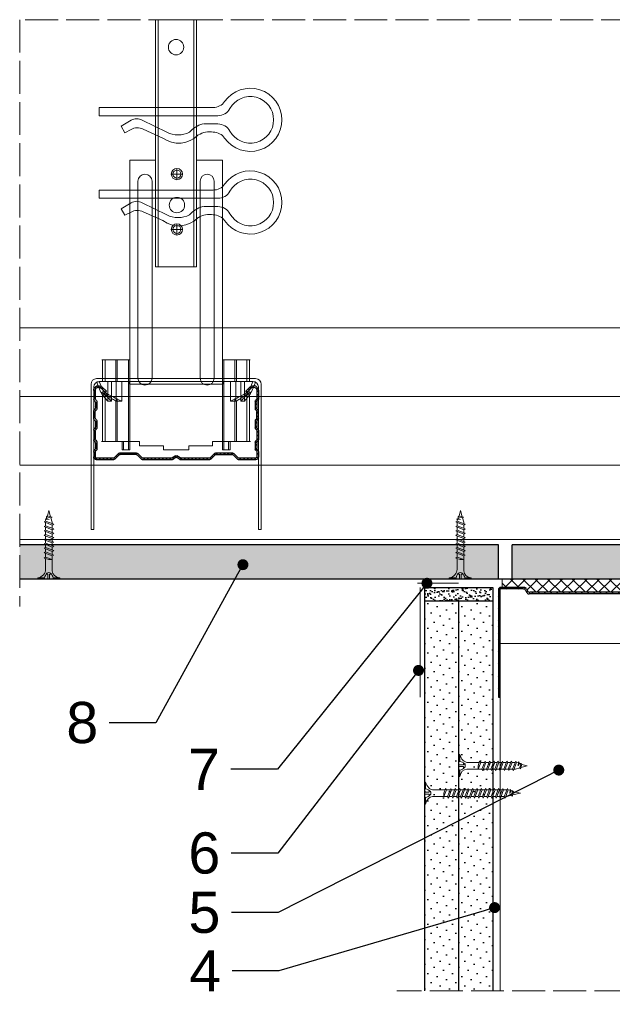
# Model space of a CAD drawing. Header units: millimetres. Extents: x -576 to 2473, y 815 to 2688.
# Tile 9 of 14: x 1963 to 2179, y 1046 to 1405. Entities that reach past the tile are written whole.
import ezdxf
from ezdxf import colors
from ezdxf.entities.mleader import LeaderData, LeaderLine
from ezdxf.math import Vec2, Vec3

# ---------------------------------------------------------------- set-up
doc = ezdxf.new("R2010")
doc.units = ezdxf.units.MM
doc.linetypes.add('ACAD_ISO02W100', pattern=[15, 12, -3])
for name, color, linetype, lineweight in [('_ISOVER WELNA', 7, 'BATTING', 9), ('_RIGIPS AKCESORIA', 7, 'Continuous', 18), ('_RIGIPS G-K', 7, 'Continuous', 25), ('_RIGIPS PROFIL', 7, 'Continuous', 18), ('KRESKOWANIE', 7, 'Continuous', 9), ('OPISY', 7, 'Continuous', 9), ('PRZERYWANA', 7, 'ACAD_ISO02W100', 9)]:
    doc.layers.add(name, color=color, linetype=linetype, lineweight=lineweight)
doc.styles.get("Standard").update_dxf_attribs({"font": 'arial.ttf'})
doc.linetypes.add('BATTING', pattern='A,0.00254,-2.54,[134,ltypeshp.shx,S=2.54,R=0,X=-2.54,Y=0],-5.08,[134,ltypeshp.shx,S=2.54,R=180,X=2.54,Y=0],-2.54', length=10.16254)
pattern_1 = [(225, (-742.7787, 191.772), (1.122532, -3.367596), [0, -3.175])]

# ---------------------------------------------------------------- blocks, each defined once
blk = doc.blocks.new('UW 100 ULTRASTIL')
h = blk.add_hatch()
h.set_pattern_fill('ANSI31', color=256, scale=0.5, style=0)
h.paths.add_polyline_path([(166.82, 2.35), (89.14, 2.35, 0.286951), (88.24, 1.79), (87.91, 1.11, -0.286951), (87.01, 0.55), (78.78, 0.55, -0.414214), (78.53, 0.8), (78.53, 40), (77.98, 40), (77.98, 0.8, 0.414214), (78.78, 0), (87.35, 0, 0.286951), (88.25, 0.56), (88.58, 1.24, -0.286951), (89.48, 1.8), (166.48, 1.8, -0.286951), (167.38, 1.24), (167.71, 0.56, 0.286951), (168.61, 0), (177.18, 0, 0.414214), (177.98, 0.8), (177.98, 40), (177.43, 40), (177.43, 0.8, -0.414214), (177.18, 0.55), (168.95, 0.55, -0.286951), (168.05, 1.11), (167.72, 1.79, 0.286951)])
for p, q in [((77.98, 0.8), (77.98, 40)), ((77.98, 40), (78.53, 40)), ((78.53, 0.8), (78.53, 40)), ((177.43, 0.8), (177.43, 40)), ((177.98, 40), (177.43, 40)), ((177.98, 0.8), (177.98, 40)), ((78.78, 0.55), (87.01, 0.55)), ((78.78, 0), (87.35, 0)), ((87.91, 1.11), (88.24, 1.79)), ((88.25, 0.56), (88.58, 1.24)), ((89.14, 2.35), (166.82, 2.35)), ((89.48, 1.8), (166.48, 1.8)), ((167.71, 0.56), (167.38, 1.24)), ((168.05, 1.11), (167.72, 1.79)), ((168.61, 0), (177.18, 0)), ((168.95, 0.55), (177.18, 0.55))]:
    blk.add_line(p, q)
for centre, radius, start, end in [((78.78, 0.8), 0.8, 180, 270), ((78.78, 0.8), 0.25, 180, 270), ((87.01, 1.55), 1, 270, 334.0435), ((87.35, 1), 1, 270, 334.0435), ((89.14, 1.35), 1, 90, 154.0435), ((89.48, 0.8), 1, 90, 154.0435), ((166.48, 0.8), 1, 25.9565, 90), ((166.82, 1.35), 1, 25.9565, 90), ((168.61, 1), 1, 205.9565, 270), ((168.95, 1.55), 1, 205.9565, 270), ((177.18, 0.8), 0.8, 270, 0), ((177.18, 0.8), 0.25, 270, 0)]:
    blk.add_arc(centre, radius, start, end)
blk = doc.blocks.new('TN 25')
at = {"layer": '_RIGIPS AKCESORIA'}
for p, q in [((0, -0.84), (0, 7.16)), ((0, 7.16), (0.46, 7.16)), ((0.46, 4.78), (0, 4.78)), ((0.46, 7.16), (0.46, 4.78)), ((1.77, 3.5), (1.77, 4.2)), ((3.02, 4.46), (8.47, 4.46)), ((7.12, 4.46), (7.12, 3.18)), ((8.03, 2.01), (7.12, 4.46)), ((8.47, 4.46), (8.79, 5)), ((9.61, 1.51), (8.47, 4.46)), ((8.79, 5), (9.93, 2.01)), ((9, 4.46), (10.1, 4.46)), ((10.1, 4.46), (10.41, 5)), ((11.23, 1.51), (10.1, 4.46)), ((10.41, 5), (11.56, 2.01)), ((10.62, 4.46), (11.67, 4.46)), ((11.67, 4.46), (11.99, 5)), ((12.81, 1.51), (11.67, 4.46)), ((11.99, 5), (13.14, 2.01)), ((12.2, 4.46), (13.21, 4.46)), ((13.21, 4.46), (13.52, 5)), ((14.34, 1.51), (13.21, 4.46)), ((13.52, 5), (14.67, 2.01)), ((13.73, 4.46), (14.8, 4.46)), ((14.8, 4.46), (15.12, 5)), ((15.94, 1.51), (14.8, 4.46)), ((15.12, 5), (16.26, 2.01)), ((15.33, 4.46), (16.42, 4.46)), ((16.42, 4.46), (16.73, 5)), ((17.55, 1.51), (16.42, 4.46)), ((16.73, 5), (17.88, 2.01)), ((16.94, 4.46), (17.99, 4.46)), ((17.99, 4.46), (18.31, 5)), ((19.13, 1.51), (17.99, 4.46)), ((18.31, 5), (19.45, 2.01)), ((18.52, 4.46), (19.68, 4.46)), ((19.68, 4.46), (20, 5)), ((20.82, 1.51), (19.68, 4.46)), ((20, 5), (21.14, 2.01)), ((20.21, 4.46), (20.7, 4.46)), ((20.7, 4.46), (22.28, 3.98)), ((22.28, 3.98), (22.56, 4.37)), ((22.7, 2.36), (22.28, 3.98)), ((22.56, 4.37), (23.03, 2.71)), ((22.71, 3.85), (25, 3.24)), ((0, 3.5), (1.77, 3.5)), ((0, 2.83), (1.77, 2.83)), ((0.46, 1.64), (0, 1.64)), ((0.46, -0.84), (0.46, 1.64)), ((1.77, 2.83), (1.77, 2.18)), ((7.49, 2.01), (3.55, 2.01)), ((7.12, 3.18), (7.65, 1.53)), ((7.65, 1.53), (8.03, 2.01)), ((9.41, 2.01), (8.03, 2.01)), ((9.93, 2.01), (9.61, 1.51)), ((11.04, 2.01), (9.93, 2.01)), ((11.56, 2.01), (11.23, 1.51)), ((12.61, 2.01), (11.56, 2.01)), ((13.14, 2.01), (12.81, 1.51)), ((14.15, 2.01), (13.14, 2.01)), ((14.67, 2.01), (14.34, 1.51)), ((15.74, 2.01), (14.67, 2.01)), ((16.26, 2.01), (15.94, 1.51)), ((17.36, 2.01), (16.26, 2.01)), ((17.88, 2.01), (17.55, 1.51)), ((18.93, 2.01), (17.88, 2.01)), ((19.45, 2.01), (19.13, 1.51)), ((19.45, 2.01), (20.62, 2.01)), ((21.14, 2.01), (20.82, 1.51)), ((21.14, 2.01), (21.81, 2.12)), ((21.85, 1.83), (21.67, 3.28)), ((21.67, 3.28), (22.14, 2.4)), ((22.14, 2.4), (21.85, 1.83)), ((22.7, 2.36), (22.14, 2.4)), ((23.03, 2.71), (22.7, 2.36)), ((25, 3.24), (23.03, 2.71)), ((0, -0.84), (0.46, -0.84))]:
    blk.add_line(p, q, dxfattribs=at)
for centre, major_axis, ratio, start_param, end_param in [((3.09, 7.67), (0.17, 3.2), 0.826134, 1.773653, 3.180586), ((-0.04, 0.9), (0, 3.93), 0.848176, -0.720942, -0.151112), ((1.66, 3.18), (0, 0.895), 0.848176, -1.552777, -0.720942), ((3.37, -1.57), (0.28, 3.57), 0.832181, 0.035984, 1.430787), ((-2.73, 15.91), (0, 14.76), 0.848176, 3.399396, 3.475072), ((0.59, 4.62), (0, 2.81), 0.848176, 3.475072, 3.862535), ((1.66, 3.18), (0, 0.895), 0.848176, 3.862535, 4.730408)]:
    blk.add_ellipse(centre, major_axis=major_axis, ratio=ratio, start_param=start_param, end_param=end_param, dxfattribs=at)
blk = doc.blocks.new('TN 35')
at = {"layer": '_RIGIPS AKCESORIA'}
for p, q in [((0, -0.84), (0, 7.16)), ((0, 7.16), (0.46, 7.16)), ((0.46, 4.78), (0, 4.78)), ((0.46, 7.16), (0.46, 4.78)), ((1.77, 3.5), (1.77, 4.2)), ((3.02, 4.46), (8.47, 4.46)), ((7.12, 4.46), (7.12, 3.18)), ((8.03, 2.01), (7.12, 4.46)), ((8.47, 4.46), (8.79, 5)), ((9.61, 1.51), (8.47, 4.46)), ((8.79, 5), (9.93, 2.01)), ((9, 4.46), (10.1, 4.46)), ((10.1, 4.46), (10.41, 5)), ((11.23, 1.51), (10.1, 4.46)), ((10.41, 5), (11.56, 2.01)), ((10.62, 4.46), (11.67, 4.46)), ((11.67, 4.46), (11.99, 5)), ((12.81, 1.51), (11.67, 4.46)), ((11.99, 5), (13.14, 2.01)), ((12.2, 4.46), (13.21, 4.46)), ((13.21, 4.46), (13.52, 5)), ((14.34, 1.51), (13.21, 4.46)), ((13.52, 5), (14.67, 2.01)), ((13.73, 4.46), (14.8, 4.46)), ((14.8, 4.46), (15.12, 5)), ((15.94, 1.51), (14.8, 4.46)), ((15.12, 5), (16.26, 2.01)), ((15.33, 4.46), (16.42, 4.46)), ((16.42, 4.46), (16.73, 5)), ((17.55, 1.51), (16.42, 4.46)), ((16.73, 5), (17.88, 2.01)), ((16.94, 4.46), (17.99, 4.46)), ((17.99, 4.46), (18.31, 5)), ((19.13, 1.51), (17.99, 4.46)), ((18.31, 5), (19.45, 2.01)), ((18.52, 4.46), (19.57, 4.46)), ((19.57, 4.46), (19.88, 5)), ((20.7, 1.51), (19.57, 4.46)), ((19.88, 5), (21.03, 2.01)), ((20.09, 4.46), (21.14, 4.46)), ((21.14, 4.46), (21.46, 5)), ((22.28, 1.51), (21.14, 4.46)), ((21.46, 5), (22.6, 2.01)), ((21.67, 4.46), (22.72, 4.46)), ((22.72, 4.46), (23.03, 5)), ((23.85, 1.51), (22.72, 4.46)), ((23.03, 5), (24.18, 2.01)), ((23.24, 4.46), (24.29, 4.46)), ((24.29, 4.46), (24.61, 5)), ((25.43, 1.51), (24.29, 4.46)), ((24.61, 5), (25.75, 2.01)), ((24.81, 4.46), (25.87, 4.46)), ((25.87, 4.46), (26.18, 5)), ((27, 1.51), (25.87, 4.46)), ((26.18, 5), (27.33, 2.01)), ((26.39, 4.46), (27.44, 4.46)), ((27.44, 4.46), (27.76, 5)), ((28.58, 1.51), (27.44, 4.46)), ((27.76, 5), (28.9, 2.01)), ((27.96, 4.46), (29.13, 4.46)), ((29.13, 4.46), (29.45, 5)), ((30.27, 1.51), (29.13, 4.46)), ((29.45, 5), (30.59, 2.01)), ((29.65, 4.46), (30.15, 4.46)), ((30.15, 4.46), (31.73, 3.98)), ((31.73, 3.98), (32.01, 4.37)), ((32.15, 2.36), (31.73, 3.98)), ((32.01, 4.37), (32.48, 2.71)), ((32.16, 3.85), (35, 3.24)), ((0, 3.5), (1.77, 3.5)), ((0, 2.83), (1.77, 2.83)), ((0.46, 1.64), (0, 1.64)), ((0.46, -0.84), (0.46, 1.64)), ((1.77, 2.83), (1.77, 2.18)), ((7.49, 2.01), (3.55, 2.01)), ((7.12, 3.18), (7.65, 1.53)), ((7.65, 1.53), (8.03, 2.01)), ((9.41, 2.01), (8.03, 2.01)), ((9.93, 2.01), (9.61, 1.51)), ((11.04, 2.01), (9.93, 2.01)), ((11.56, 2.01), (11.23, 1.51)), ((12.61, 2.01), (11.56, 2.01)), ((13.14, 2.01), (12.81, 1.51)), ((14.15, 2.01), (13.14, 2.01)), ((14.67, 2.01), (14.34, 1.51)), ((15.74, 2.01), (14.67, 2.01)), ((16.26, 2.01), (15.94, 1.51)), ((17.36, 2.01), (16.26, 2.01)), ((17.88, 2.01), (17.55, 1.51)), ((18.93, 2.01), (17.84, 2.01)), ((19.45, 2.01), (19.13, 1.51)), ((20.51, 2.01), (19.41, 2.01)), ((21.03, 2.01), (20.7, 1.51)), ((22.08, 2.01), (20.99, 2.01)), ((22.6, 2.01), (22.28, 1.51)), ((23.66, 2.01), (22.56, 2.01)), ((24.18, 2.01), (23.85, 1.51)), ((25.23, 2.01), (24.14, 2.01)), ((25.75, 2.01), (25.43, 1.51)), ((26.81, 2.01), (25.71, 2.01)), ((27.33, 2.01), (27, 1.51)), ((28.38, 2.01), (27.33, 2.01)), ((28.9, 2.01), (28.58, 1.51)), ((28.9, 2.01), (30.07, 2.01)), ((30.59, 2.01), (30.27, 1.51)), ((30.59, 2.01), (31.26, 2.12)), ((31.3, 1.83), (31.12, 3.28)), ((31.12, 3.28), (31.59, 2.4)), ((31.59, 2.4), (31.3, 1.83)), ((32.15, 2.36), (31.59, 2.4)), ((32.48, 2.71), (32.15, 2.36)), ((35, 3.24), (32.48, 2.71)), ((0, -0.84), (0.46, -0.84))]:
    blk.add_line(p, q, dxfattribs=at)
for centre, major_axis, ratio, start_param, end_param in [((3.09, 7.67), (0.17, 3.2), 0.826134, 1.773653, 3.180586), ((-0.04, 0.9), (0, 3.93), 0.848176, -0.720942, -0.151112), ((1.66, 3.18), (0, 0.895), 0.848176, -1.552777, -0.720942), ((3.37, -1.57), (0.28, 3.57), 0.832181, 0.035984, 1.430787), ((-2.73, 15.91), (0, 14.76), 0.848176, 3.399396, 3.475072), ((0.59, 4.62), (0, 2.81), 0.848176, 3.475072, 3.862535), ((1.66, 3.18), (0, 0.895), 0.848176, 3.862535, 4.730408)]:
    blk.add_ellipse(centre, major_axis=major_axis, ratio=ratio, start_param=start_param, end_param=end_param, dxfattribs=at)
blk = doc.blocks.new('CD 60 ULTRASTIL')
h = blk.add_hatch()
h.set_pattern_fill('ANSI31', color=256, scale=0.3, style=0)
h.paths.add_polyline_path([(542.88, 684.5, -0.302776), (543.49, 684.5), (544.54, 683.79, 0.148069), (544.85, 683.7), (555.42, 683.7, 0.198912), (555.81, 683.86), (557.38, 685.44, -0.198912), (557.77, 685.6), (563.59, 685.6, -0.198912), (563.98, 685.44), (565.55, 683.86, 0.198912), (565.94, 683.7), (572.18, 683.7, 0.414214), (573.18, 684.7), (573.18, 686.74, 0.198912), (573.02, 687.12), (572.74, 687.4, -0.198912), (572.58, 687.79), (572.58, 689.87, -0.198912), (572.74, 690.26), (573.02, 690.54, 0.198912), (573.18, 690.93), (573.18, 694.47, 0.198912), (573.02, 694.86), (572.74, 695.14, -0.198912), (572.58, 695.53), (572.58, 697.61, -0.198912), (572.74, 698), (573.02, 698.28, 0.198912), (573.18, 698.67), (573.18, 701.47, 0.198912), (573.02, 701.86), (572.74, 702.14, -0.198912), (572.58, 702.53), (572.58, 704.61, -0.198912), (572.74, 705), (573.02, 705.28, 0.198912), (573.18, 705.67), (573.18, 708.9, 0.666128), (570.12, 710.18), (568.55, 708.63), (568.93, 708.24), (570.5, 709.79, -0.666128), (572.63, 708.9), (572.63, 705.9, -0.198912), (572.47, 705.51), (572.19, 705.23, 0.198912), (572.03, 704.84), (572.03, 702.3, 0.198912), (572.19, 701.91), (572.47, 701.63, -0.198912), (572.63, 701.25), (572.63, 698.9, -0.198912), (572.47, 698.51), (572.19, 698.23, 0.198912), (572.03, 697.84), (572.03, 695.3, 0.198912), (572.19, 694.91), (572.47, 694.63, -0.198912), (572.63, 694.25), (572.63, 691.16, -0.198912), (572.47, 690.77), (572.19, 690.49, 0.198912), (572.03, 690.1), (572.03, 687.56, 0.198912), (572.19, 687.17), (572.47, 686.9, -0.198912), (572.63, 686.51), (572.63, 684.7, -0.414214), (572.18, 684.25), (566.17, 684.25, -0.198912), (565.78, 684.41), (564.2, 685.99, 0.198912), (563.82, 686.15), (557.55, 686.15, 0.198912), (557.16, 685.99), (555.58, 684.41, -0.198912), (555.19, 684.25), (545.01, 684.25, -0.148069), (544.71, 684.34), (543.49, 685.16, 0.302776), (542.88, 685.16), (541.65, 684.34, -0.148069), (541.35, 684.25), (531.17, 684.25, -0.198912), (530.78, 684.41), (529.2, 685.99, 0.198912), (528.82, 686.15), (522.55, 686.15, 0.198912), (522.16, 685.99), (520.58, 684.41, -0.198912), (520.19, 684.25), (514.18, 684.25, -0.414214), (513.73, 684.7), (513.73, 686.51, -0.198912), (513.89, 686.9), (514.17, 687.17, 0.198912), (514.33, 687.56), (514.33, 690.1, 0.198912), (514.17, 690.49), (513.89, 690.77, -0.198912), (513.73, 691.16), (513.73, 694.25, -0.198912), (513.89, 694.63), (514.17, 694.91, 0.198912), (514.33, 695.3), (514.33, 697.84, 0.198912), (514.17, 698.23), (513.89, 698.51, -0.198912), (513.73, 698.9), (513.73, 701.25, -0.198912), (513.89, 701.63), (514.17, 701.91, 0.198912), (514.33, 702.3), (514.33, 704.84, 0.198912), (514.17, 705.23), (513.89, 705.51, -0.198912), (513.73, 705.9), (513.73, 708.9, -0.666128), (515.86, 709.79), (517.43, 708.24), (517.81, 708.63), (516.25, 710.18, 0.666128), (513.18, 708.9), (513.18, 705.67, 0.198912), (513.34, 705.28), (513.62, 705, -0.198912), (513.78, 704.61), (513.78, 702.53, -0.198912), (513.62, 702.14), (513.34, 701.86, 0.198912), (513.18, 701.47), (513.18, 698.67, 0.198912), (513.34, 698.28), (513.62, 698, -0.198912), (513.78, 697.61), (513.78, 695.53, -0.198912), (513.62, 695.14), (513.34, 694.86, 0.198912), (513.18, 694.47), (513.18, 690.93, 0.198912), (513.34, 690.54), (513.62, 690.26, -0.198912), (513.78, 689.87), (513.78, 687.79, -0.198912), (513.62, 687.4), (513.34, 687.12, 0.198912), (513.18, 686.74), (513.18, 684.7, 0.414214), (514.18, 683.7), (520.42, 683.7, 0.198912), (520.81, 683.86), (522.38, 685.44, -0.198912), (522.77, 685.6), (528.59, 685.6, -0.198912), (528.98, 685.44), (530.55, 683.86, 0.198912), (530.94, 683.7), (541.51, 683.7, 0.148069), (541.82, 683.79)])
for p, q in [((516.25, 710.18), (517.81, 708.63)), ((570.12, 710.18), (568.55, 708.63)), ((513.18, 708.9), (513.18, 705.67)), ((513.73, 708.9), (513.73, 705.9)), ((515.86, 709.79), (517.43, 708.24)), ((517.43, 708.24), (517.81, 708.63)), ((568.93, 708.24), (568.55, 708.63)), ((570.5, 709.79), (568.93, 708.24)), ((572.63, 708.9), (572.63, 705.9)), ((573.18, 708.9), (573.18, 705.67)), ((513.34, 705.28), (513.62, 705)), ((513.78, 704.61), (513.78, 702.53)), ((513.89, 705.51), (514.17, 705.23)), ((514.33, 704.84), (514.33, 702.3)), ((572.03, 704.84), (572.03, 702.3)), ((572.47, 705.51), (572.19, 705.23)), ((572.58, 704.61), (572.58, 702.53)), ((573.02, 705.28), (572.74, 705)), ((513.18, 698.67), (513.18, 701.47)), ((513.34, 701.86), (513.62, 702.14)), ((513.73, 698.9), (513.73, 701.25)), ((513.89, 701.63), (514.17, 701.91)), ((572.47, 701.63), (572.19, 701.91)), ((572.63, 698.9), (572.63, 701.25)), ((573.02, 701.86), (572.74, 702.14)), ((573.18, 698.67), (573.18, 701.47)), ((513.34, 698.28), (513.62, 698)), ((513.78, 697.61), (513.78, 695.53)), ((513.89, 698.51), (514.17, 698.23)), ((514.33, 697.84), (514.33, 695.3)), ((572.03, 697.84), (572.03, 695.3)), ((572.47, 698.51), (572.19, 698.23)), ((572.58, 697.61), (572.58, 695.53)), ((573.02, 698.28), (572.74, 698)), ((513.18, 694.47), (513.18, 690.93)), ((513.34, 694.86), (513.62, 695.14)), ((513.73, 694.25), (513.73, 691.16)), ((513.89, 694.63), (514.17, 694.91)), ((572.47, 694.63), (572.19, 694.91)), ((572.63, 694.25), (572.63, 691.16)), ((573.02, 694.86), (572.74, 695.14)), ((573.18, 694.47), (573.18, 690.93)), ((513.34, 690.54), (513.62, 690.26)), ((513.78, 689.87), (513.78, 687.79)), ((513.89, 690.77), (514.17, 690.49)), ((514.33, 690.1), (514.33, 687.56)), ((572.03, 690.1), (572.03, 687.56)), ((572.47, 690.77), (572.19, 690.49)), ((572.58, 689.87), (572.58, 687.79)), ((573.02, 690.54), (572.74, 690.26)), ((513.18, 686.74), (513.18, 684.7)), ((513.34, 687.12), (513.62, 687.4)), ((513.73, 686.51), (513.73, 684.7)), ((513.89, 686.9), (514.17, 687.17)), ((520.58, 684.41), (522.16, 685.99)), ((520.81, 683.86), (522.38, 685.44)), ((522.55, 686.15), (528.82, 686.15)), ((528.59, 685.6), (522.77, 685.6)), ((530.55, 683.86), (528.98, 685.44)), ((530.78, 684.41), (529.2, 685.99)), ((541.65, 684.34), (542.88, 685.16)), ((544.71, 684.34), (543.49, 685.16)), ((555.58, 684.41), (557.16, 685.99)), ((555.81, 683.86), (557.38, 685.44)), ((557.55, 686.15), (563.82, 686.15)), ((557.77, 685.6), (563.59, 685.6)), ((565.55, 683.86), (563.98, 685.44)), ((565.78, 684.41), (564.2, 685.99)), ((572.47, 686.9), (572.19, 687.17)), ((572.63, 686.51), (572.63, 684.7)), ((573.02, 687.12), (572.74, 687.4)), ((573.18, 686.74), (573.18, 684.7)), ((514.18, 684.25), (520.19, 684.25)), ((514.18, 683.7), (520.42, 683.7)), ((530.94, 683.7), (541.51, 683.7)), ((531.17, 684.25), (541.35, 684.25)), ((541.82, 683.79), (542.88, 684.5)), ((544.54, 683.79), (543.49, 684.5)), ((544.85, 683.7), (555.42, 683.7)), ((545.01, 684.25), (555.19, 684.25)), ((565.94, 683.7), (572.18, 683.7)), ((566.17, 684.25), (572.18, 684.25))]:
    blk.add_line(p, q)
for centre, radius, start, end in [((514.98, 708.9), 1.8, 45.3251, 180), ((514.98, 708.9), 1.25, 45.3251, 180), ((571.38, 708.9), 1.8, 360, 134.6749), ((571.38, 708.9), 1.25, 360, 134.6749), ((513.73, 705.67), 0.55, 180, 225), ((513.23, 704.61), 0.55, 0, 45), ((514.28, 705.9), 0.55, 180, 225), ((513.78, 704.84), 0.55, 0, 45), ((572.58, 704.84), 0.55, 135, 180), ((572.08, 705.9), 0.55, 315, 0), ((573.13, 704.61), 0.55, 135, 180), ((572.63, 705.67), 0.55, 315, 0), ((513.73, 701.47), 0.55, 135, 180), ((513.23, 702.53), 0.55, 315, 0), ((514.28, 701.25), 0.55, 135, 180), ((513.78, 702.3), 0.55, 315, 0), ((572.58, 702.3), 0.55, 180, 225), ((572.08, 701.25), 0.55, 0, 45), ((573.13, 702.53), 0.55, 180, 225), ((572.63, 701.47), 0.55, 0, 45), ((513.73, 698.67), 0.55, 180, 225), ((513.23, 697.61), 0.55, 360, 45), ((514.28, 698.9), 0.55, 180, 225), ((513.78, 697.84), 0.55, 0, 45), ((572.58, 697.84), 0.55, 135, 180), ((572.08, 698.9), 0.55, 315, 0), ((573.13, 697.61), 0.55, 135, 180), ((572.63, 698.67), 0.55, 315, 0), ((513.73, 694.47), 0.55, 135, 180), ((513.23, 695.53), 0.55, 315, 0), ((514.28, 694.25), 0.55, 135, 180), ((513.78, 695.3), 0.55, 315, 0), ((572.58, 695.3), 0.55, 180, 225), ((572.08, 694.25), 0.55, 0, 45), ((573.13, 695.53), 0.55, 180, 225), ((572.63, 694.47), 0.55, 0, 45), ((513.73, 690.93), 0.55, 180, 225), ((513.23, 689.87), 0.55, 0, 45), ((514.28, 691.16), 0.55, 180, 225), ((513.78, 690.1), 0.55, 360, 45), ((572.58, 690.1), 0.55, 135, 180), ((572.08, 691.16), 0.55, 315, 0), ((573.13, 689.87), 0.55, 135, 180), ((572.63, 690.93), 0.55, 315, 0), ((513.73, 686.74), 0.55, 135, 180), ((513.23, 687.79), 0.55, 315, 0), ((514.28, 686.51), 0.55, 135, 180), ((513.78, 687.56), 0.55, 315, 360), ((522.55, 685.6), 0.55, 90, 135), ((522.77, 685.05), 0.55, 90, 135), ((528.59, 685.05), 0.55, 45, 90), ((528.82, 685.6), 0.55, 45, 90), ((543.18, 684.7), 0.55, 56.3099, 123.6901), ((557.55, 685.6), 0.55, 90, 135), ((557.77, 685.05), 0.55, 90, 135), ((563.59, 685.05), 0.55, 45, 90), ((563.82, 685.6), 0.55, 45, 90), ((572.58, 687.56), 0.55, 180, 225), ((572.08, 686.51), 0.55, 360, 45), ((573.13, 687.79), 0.55, 180, 225), ((572.63, 686.74), 0.55, 360, 45), ((514.18, 684.7), 1, 180, 270), ((514.18, 684.7), 0.45, 180, 270), ((520.19, 684.8), 0.55, 270, 315), ((520.42, 684.25), 0.55, 270, 315), ((530.94, 684.25), 0.55, 225, 270), ((531.17, 684.8), 0.55, 225, 270), ((541.35, 684.8), 0.55, 270, 303.6901), ((541.51, 684.25), 0.55, 270, 303.6901), ((543.18, 684.04), 0.55, 56.3099, 123.6901), ((544.85, 684.25), 0.55, 236.3099, 270), ((545.01, 684.8), 0.55, 236.3099, 270), ((555.19, 684.8), 0.55, 270, 315), ((555.42, 684.25), 0.55, 270, 315), ((565.94, 684.25), 0.55, 225, 270), ((566.17, 684.8), 0.55, 225, 270), ((572.18, 684.7), 1, 270, 0), ((572.18, 684.7), 1, 270, 360), ((572.18, 684.7), 0.45, 270, 360)]:
    blk.add_arc(centre, radius, start, end)
blk = doc.blocks.new('wieszak noniuszowy widok')
for p, q in [((367.75, 93.63), (382.75, 93.63)), ((367.75, 3.63), (367.75, 93.63)), ((368.75, 3.63), (368.75, 93.63)), ((381.75, 3.63), (381.75, 93.63)), ((382.75, 3.63), (382.75, 93.63)), ((367.75, 42.47), (358.34, 42.47)), ((358.34, -30.29), (358.34, 42.47)), ((392.15, 42.47), (382.75, 42.47)), ((392.15, 42.47), (392.15, -30.29)), ((392.15, 42.47), (392.15, -30.29)), ((372.87, 37.38), (376.99, 37.38)), ((374.93, 39.42), (374.93, 35.32)), ((361.34, -36.95), (361.34, 34.79)), ((361.34, 34.79), (361.34, -36.95)), ((366.47, 34.79), (366.47, -36.95)), ((366.47, -36.95), (366.47, 34.79)), ((384.02, -36.95), (384.02, 34.79)), ((384.02, 34.79), (384.02, -36.95)), ((389.14, 34.79), (389.14, -36.95)), ((389.14, 34.79), (389.14, -36.95)), ((374.93, 19.27), (374.93, 15.17)), ((372.87, 17.23), (376.99, 17.23)), ((367.75, 3.63), (382.75, 3.63)), ((348.22, -30.29), (358.37, -30.29)), ((348.44, -30.29), (348.44, -38.17)), ((349.43, -30.29), (349.43, -38.17)), ((353.28, -30.29), (353.28, -38.17)), ((353.8, -30.29), (353.8, -38.17)), ((357.85, -30.29), (357.85, -63.08)), ((358.37, -30.29), (358.37, -63.08)), ((392.13, -30.29), (392.13, -63.08)), ((392.15, -30.29), (392.15, -60.01)), ((392.15, -30.29), (392.15, -60.01)), ((402.37, -30.29), (392.16, -30.29)), ((392.64, -30.29), (392.64, -63.08)), ((396.7, -30.29), (396.7, -38.17)), ((397.21, -30.29), (397.21, -38.17)), ((401.07, -30.29), (401.07, -38.17)), ((402.06, -30.29), (402.06, -38.17)), ((348.13, -38.17), (355.47, -38.17)), ((350.32, -38.17), (350.32, -45.34)), ((351.68, -45.34), (351.68, -38.17)), ((353.44, -45.34), (353.44, -38.17)), ((355.47, -38.17), (355.47, -45.34)), ((395.03, -45.34), (395.03, -38.17)), ((395.03, -38.17), (402.39, -38.17)), ((397.05, -38.17), (397.05, -45.34)), ((398.82, -38.17), (398.82, -45.34)), ((400.18, -45.34), (400.18, -38.17)), ((348.11, -42.32), (348.14, -42.29)), ((348.11, -42.37), (348.11, -42.32)), ((348.12, -42.43), (348.11, -42.37)), ((348.15, -42.51), (348.12, -42.43)), ((348.14, -42.29), (348.17, -42.28)), ((348.19, -42.61), (348.15, -42.51)), ((348.17, -42.28), (348.23, -42.28)), ((349.22, -42.28), (348.19, -42.28)), ((348.26, -42.72), (348.19, -42.61)), ((348.23, -42.28), (348.31, -42.3)), ((348.34, -42.84), (348.26, -42.72)), ((348.31, -42.3), (348.41, -42.34)), ((348.45, -43), (348.34, -42.84)), ((348.41, -42.34), (348.53, -42.39)), ((348.44, -42.99), (348.44, -60.01)), ((348.58, -43.18), (348.45, -43)), ((348.53, -42.39), (348.66, -42.46)), ((348.66, -42.46), (348.81, -42.54)), ((348.81, -42.54), (348.96, -42.63)), ((348.96, -42.63), (349.14, -42.73)), ((349.15, -42.29), (349.13, -42.32)), ((349.13, -42.32), (349.13, -42.36)), ((349.13, -42.36), (349.14, -42.41)), ((349.14, -42.41), (349.16, -42.47)), ((349.14, -42.73), (349.38, -42.88)), ((349.18, -42.28), (349.15, -42.29)), ((349.16, -42.47), (349.19, -42.54)), ((349.22, -42.28), (349.18, -42.28)), ((349.19, -42.54), (349.24, -42.62)), ((349.28, -42.28), (349.22, -42.28)), ((349.24, -42.62), (349.3, -42.71)), ((349.34, -42.29), (349.28, -42.28)), ((349.3, -42.71), (349.44, -42.91)), ((349.43, -42.32), (349.34, -42.29)), ((349.38, -42.88), (349.66, -43.05)), ((349.52, -42.35), (349.43, -42.32)), ((349.43, -42.9), (349.43, -60.01)), ((349.44, -42.91), (349.55, -43.05)), ((349.62, -42.4), (349.52, -42.35)), ((349.74, -42.46), (349.62, -42.4)), ((349.88, -42.52), (349.74, -42.46)), ((350.03, -42.6), (349.88, -42.52)), ((350.2, -42.69), (350.03, -42.6)), ((350.38, -42.79), (350.2, -42.69)), ((350.58, -42.89), (350.38, -42.79)), ((350.78, -43), (350.58, -42.89)), ((351, -43.12), (350.78, -43)), ((399.71, -43), (399.49, -43.12)), ((399.92, -42.89), (399.71, -43)), ((400.12, -42.79), (399.92, -42.89)), ((400.3, -42.69), (400.12, -42.79)), ((400.46, -42.6), (400.3, -42.69)), ((400.62, -42.52), (400.46, -42.6)), ((400.76, -42.46), (400.62, -42.52)), ((400.88, -42.4), (400.76, -42.46)), ((400.84, -43.05), (401.12, -42.88)), ((400.98, -42.35), (400.88, -42.4)), ((400.95, -43.05), (401.06, -42.91)), ((401.07, -42.32), (400.98, -42.35)), ((401.06, -42.91), (401.2, -42.71)), ((401.15, -42.29), (401.07, -42.32)), ((401.07, -42.9), (401.07, -60.01)), ((401.12, -42.88), (401.36, -42.73)), ((401.22, -42.28), (401.15, -42.29)), ((401.2, -42.71), (401.26, -42.62)), ((401.27, -42.28), (401.22, -42.28)), ((401.26, -42.62), (401.3, -42.54)), ((401.32, -42.28), (401.27, -42.28)), ((401.27, -42.28), (402.31, -42.28)), ((401.3, -42.54), (401.34, -42.47)), ((401.35, -42.29), (401.32, -42.28)), ((401.34, -42.47), (401.36, -42.41)), ((401.36, -42.32), (401.35, -42.29)), ((401.37, -42.36), (401.36, -42.32)), ((401.36, -42.41), (401.37, -42.36)), ((401.36, -42.73), (401.54, -42.63)), ((401.54, -42.63), (401.69, -42.54)), ((401.69, -42.54), (401.84, -42.46)), ((401.84, -42.46), (401.97, -42.39)), ((402.05, -43), (401.92, -43.18)), ((401.97, -42.39), (402.09, -42.34)), ((402.16, -42.84), (402.05, -43)), ((402.06, -42.99), (402.06, -60.01)), ((402.09, -42.34), (402.18, -42.3)), ((402.24, -42.72), (402.16, -42.84)), ((402.18, -42.3), (402.26, -42.28)), ((402.3, -42.61), (402.24, -42.72)), ((402.26, -42.28), (402.33, -42.28)), ((402.35, -42.51), (402.3, -42.61)), ((402.33, -42.28), (402.36, -42.29)), ((402.38, -42.43), (402.35, -42.51)), ((402.36, -42.29), (402.39, -42.32)), ((402.39, -42.37), (402.38, -42.43)), ((402.39, -42.32), (402.39, -42.37)), ((349.57, -43.07), (348.5, -43.07)), ((348.72, -43.37), (348.58, -43.18)), ((348.89, -43.59), (348.72, -43.37)), ((349.08, -43.83), (348.89, -43.59)), ((349.28, -44.08), (349.08, -43.83)), ((349.49, -44.34), (349.28, -44.08)), ((349.72, -44.62), (349.49, -44.34)), ((349.55, -43.05), (349.68, -43.2)), ((349.66, -43.05), (349.96, -43.25)), ((350.92, -43.07), (349.68, -43.07)), ((349.68, -43.2), (349.82, -43.37)), ((350.01, -44.98), (349.72, -44.62)), ((349.82, -43.37), (349.98, -43.56)), ((349.96, -43.25), (350.28, -43.46)), ((349.98, -43.56), (350.15, -43.76)), ((350.32, -45.34), (350.01, -44.98)), ((350.15, -43.76), (350.34, -43.96)), ((350.28, -43.46), (350.63, -43.68)), ((351.68, -45.34), (350.32, -45.34)), ((350.34, -43.96), (350.54, -44.17)), ((350.54, -44.17), (350.75, -44.4)), ((350.63, -43.68), (350.99, -43.91)), ((350.75, -44.4), (350.97, -44.63)), ((350.97, -44.63), (351.19, -44.86)), ((350.99, -43.91), (351.36, -44.14)), ((351.23, -43.25), (351, -43.12)), ((351.19, -44.86), (351.43, -45.11)), ((351.48, -43.37), (351.23, -43.25)), ((351.36, -44.14), (351.74, -44.37)), ((351.43, -45.11), (351.68, -45.34)), ((351.99, -43.64), (351.48, -43.37)), ((351.74, -44.37), (352.07, -44.57)), ((352.52, -43.92), (351.99, -43.64)), ((352.07, -44.57), (352.41, -44.78)), ((352.41, -44.78), (352.77, -44.98)), ((353.08, -44.19), (352.52, -43.92)), ((352.77, -44.98), (353.14, -45.18)), ((353.43, -44.35), (353.08, -44.19)), ((353.14, -45.18), (353.28, -45.26)), ((353.28, -45.26), (353.36, -45.3)), ((353.28, -45.26), (353.28, -60.01)), ((353.36, -45.3), (353.44, -45.34)), ((353.8, -44.52), (353.43, -44.35)), ((355.47, -45.34), (353.44, -45.34)), ((354.66, -44.92), (353.8, -44.52)), ((353.8, -44.52), (353.8, -60.01)), ((355.47, -45.34), (354.66, -44.92)), ((395.84, -44.92), (395.03, -45.34)), ((395.03, -45.34), (397.05, -45.34)), ((396.7, -44.52), (395.84, -44.92)), ((397.07, -44.35), (396.7, -44.52)), ((396.7, -44.52), (396.7, -60.01)), ((397.05, -45.34), (397.13, -45.3)), ((397.42, -44.19), (397.07, -44.35)), ((397.13, -45.3), (397.21, -45.26)), ((397.21, -45.26), (397.36, -45.18)), ((397.21, -45.26), (397.21, -60.01)), ((397.36, -45.18), (397.73, -44.98)), ((397.98, -43.92), (397.42, -44.19)), ((397.73, -44.98), (398.09, -44.78)), ((398.51, -43.64), (397.98, -43.92)), ((398.09, -44.78), (398.43, -44.57)), ((398.43, -44.57), (398.76, -44.37)), ((399.02, -43.37), (398.51, -43.64)), ((398.76, -44.37), (399.13, -44.14)), ((398.82, -45.34), (399.07, -45.11)), ((398.82, -45.34), (400.18, -45.34)), ((399.26, -43.25), (399.02, -43.37)), ((399.07, -45.11), (399.3, -44.86)), ((399.13, -44.14), (399.51, -43.91)), ((399.49, -43.12), (399.26, -43.25)), ((399.3, -44.86), (399.53, -44.63)), ((399.51, -43.91), (399.87, -43.68)), ((399.53, -44.63), (399.74, -44.4)), ((399.58, -43.07), (400.82, -43.07)), ((399.74, -44.4), (399.96, -44.17)), ((399.87, -43.68), (400.21, -43.46)), ((399.96, -44.17), (400.16, -43.96)), ((400.16, -43.96), (400.35, -43.76)), ((400.49, -44.98), (400.18, -45.34)), ((400.21, -43.46), (400.54, -43.25)), ((400.35, -43.76), (400.52, -43.56)), ((400.78, -44.62), (400.49, -44.98)), ((400.52, -43.56), (400.68, -43.37)), ((400.54, -43.25), (400.84, -43.05)), ((400.68, -43.37), (400.82, -43.2)), ((401.01, -44.34), (400.78, -44.62)), ((400.82, -43.2), (400.95, -43.05)), ((400.93, -43.07), (402, -43.07)), ((401.22, -44.08), (401.01, -44.34)), ((401.42, -43.83), (401.22, -44.08)), ((401.61, -43.59), (401.42, -43.83)), ((401.77, -43.37), (401.61, -43.59)), ((401.92, -43.18), (401.77, -43.37)), ((348.11, -60.01), (361.93, -60.01)), ((355.57, -63.08), (355.57, -60.01)), ((356.08, -60.01), (356.08, -63.08)), ((361.93, -60.01), (361.93, -61.55)), ((361.93, -60.01), (361.93, -61.55)), ((388.57, -60.01), (388.57, -61.55)), ((402.39, -60.01), (388.57, -60.01)), ((388.57, -60.01), (388.57, -61.55)), ((394.42, -63.08), (394.42, -60.01)), ((394.93, -60.01), (394.93, -63.08)), ((357.85, -63.08), (355.57, -63.08)), ((356.08, -63.08), (355.57, -63.08)), ((356.08, -63.08), (358.37, -63.08)), ((358.37, -63.08), (357.85, -63.08)), ((370.64, -61.55), (361.93, -61.55)), ((370.64, -61.55), (370.64, -63.08)), ((370.64, -61.55), (370.64, -63.08)), ((379.86, -63.08), (370.64, -63.08)), ((370.64, -63.08), (379.86, -63.08)), ((388.57, -61.55), (379.86, -61.55)), ((379.86, -61.55), (379.86, -63.08)), ((379.86, -61.55), (379.86, -63.08)), ((392.13, -63.08), (394.42, -63.08)), ((392.64, -63.08), (392.13, -63.08)), ((394.93, -63.08), (392.64, -63.08)), ((394.93, -63.08), (394.42, -63.08))]:
    blk.add_line(p, q)
for centre, radius in [((375.25, 83.63), 2.81), ((374.93, 37.38), 2.06), ((374.93, 37.38), 1.46), ((374.93, 26.11), 2.81), ((374.93, 17.23), 2.06), ((374.93, 17.23), 1.46)]:
    blk.add_circle(centre, radius)
for centre, start, end in [((363.91, 34.79), 0, 180), ((386.58, 34.79), 0, 180), ((363.91, -36.95), 180, 0), ((386.58, -36.95), 180, 0)]:
    blk.add_arc(centre, 2.56, start, end)
blk = doc.blocks.new('klamra')
at = {"layer": '_RIGIPS AKCESORIA'}
for p, q in [((6828.19, 2764.92), (6828.19, 2806.53)), ((6831.19, 2764.92), (6831.19, 2808.19)), ((6834.19, 2802.92), (6834.19, 2808.19)), ((6832.87, 2780.55), (6837.19, 2789.57)), ((6839.31, 2788.09), (6836.06, 2780.95)), ((6832.86, 2776.63), (6835, 2772.92)), ((6836.19, 2776.54), (6837.38, 2774.29)), ((6835, 2772.92), (6837.38, 2774.29)), ((6831.19, 2764.92), (6828.19, 2764.92))]:
    blk.add_line(p, q, dxfattribs=at)
for centre, radius, start, end in [((6832.69, 2820.02), 11.5, 305.1527, 234.8473), ((6832.69, 2820.02), 8.5, 298.7822, 241.2178), ((6826.19, 2808.19), 5, 0, 61.2178), ((6839.19, 2808.19), 5, 118.7822, 180), ((6823.19, 2806.53), 5, 0, 54.8473), ((6842.19, 2806.53), 5, 125.1527, 180), ((6845.23, 2805.18), 8.16, 170.4436, 210.2847), ((6843.93, 2805.32), 10.09, 195.2653, 228.1308), ((6829.23, 2793.69), 8.97, 332.6387, 27.3613), ((6831.19, 2793.92), 10, 324.3132, 45.573), ((6835.87, 2778.58), 3.59, 146.8414, 212.9715), ((6840.61, 2778.88), 5, 155.5109, 207.8622)]:
    blk.add_arc(centre, radius, start, end, dxfattribs=at)
blk = doc.blocks.new('Lacznik krzyzowy (widok1)')
at = {"layer": '_RIGIPS AKCESORIA', "extrusion": (0, 0, -1)}
for p, q in [((2, 91.5), (60, 91.5)), ((2.08, 90.11), (3, 90.5)), ((3.61, 86.42), (2.08, 90.11)), ((3, 90.5), (4.53, 86.8)), ((14, 89.5, 30), (14, 90.5, 30)), ((48, 90.5, 30), (48, 89.5, 30)), ((57.47, 86.8), (59, 90.5)), ((59.92, 90.11), (58.39, 86.42)), ((59, 90.5), (59.92, 90.11)), ((0, 36.5), (0, 89.5)), ((1, 88.5), (1, 36.5)), ((4.53, 86.8), (3.61, 86.42)), ((48, 89.5, 30), (14, 89.5, 30)), ((58.39, 86.42), (57.47, 86.8)), ((61, 36.5), (61, 88.5)), ((62, 89.5), (62, 36.5)), ((1, 36.5), (0, 36.5)), ((62, 36.5), (61, 36.5))]:
    blk.add_line(p, q, dxfattribs=at)
at = {"layer": '_RIGIPS AKCESORIA'}
blk.add_line((59, 90.5), (3, 90.5), dxfattribs=at)
at = {"layer": '_RIGIPS AKCESORIA', "extrusion": (0, 0, -1)}
for centre, start, end in [((-2, 89.5), 0, 90), ((-3, 88.5), 0, 90), ((-3, 88.5), 0, 90), ((-59, 88.5), 90, 180), ((-59, 88.5), 90, 180), ((-60, 89.5), 90, 180)]:
    blk.add_arc(centre, 2, start, end, dxfattribs=at)
blk = doc.blocks.new('_Dot')
at = {"color": 0, "linetype": 'ByBlock', "lineweight": -2}
blk.add_line((-0.5, 0), (-1, 0), dxfattribs=at)
at = {"color": 0, "linetype": 'ByBlock', "const_width": 0.5}
blk.add_lwpolyline([(-0.25, 0, 1), (0.25, 0, 1)], format="xyb", close=True, dxfattribs=at)

msp = doc.modelspace()

# ---------------------------------------------------------------- hatches: boundary and pattern name
at = {"layer": '_RIGIPS G-K'}
h = msp.add_hatch(dxfattribs=at)
h.set_pattern_fill('AR-SAND', color=256, scale=0.05, angle=180, style=0)
h.set_pattern_definition([(217.5, (4462.7712, 2323.9077), (0.0800016, -2.4470662), [0, -1.9304, 0, -2.159, 0, -2.06375]), (187.5, (4462.7712, 2323.9077), (-2.2476164, -3.5841255), [0, -1.0414, 0, -1.7399, 0, -0.66675]), (147.5, (4464.3333, 2323.9077), (-3.9549619, -0.007186), [0, -0.635, 0, -2.286, 0, -2.9845]), (137.5, (4464.3333, 2323.9077), (-3.8177823, -1.1146466), [0, -0.3175, 0, -1.4986, 0, -1.7145])])
h.paths.add_polyline_path([(2110.5, 1192.84), (2135.5, 1192.84), (2135.5, 1197.84), (2110.5, 1197.84)])
h = msp.add_hatch(dxfattribs=at)
h.set_pattern_fill('DOTS', color=256, scale=2, angle=225, style=0)
h.set_pattern_definition(pattern_1)
h.paths.add_polyline_path([(2110.5, 1050.84), (2123, 1050.84), (2123, 1192.84), (2110.5, 1192.84)])
h = msp.add_hatch(dxfattribs=at)
h.set_pattern_fill('DOTS', color=256, scale=2, angle=225, style=0)
h.set_pattern_definition(pattern_1)
h.paths.add_polyline_path([(2123, 1050.84), (2135.5, 1050.84), (2135.5, 1192.84), (2123, 1192.84)])
at = {"layer": 'KRESKOWANIE'}
h = msp.add_hatch(dxfattribs=at)
h.set_pattern_fill('DOTS', color=256, scale=2, angle=225, style=0)
h.set_pattern_definition([(225, (1643.8496, -541.0798), (1.122532, -3.367596), [0, -3.175])])
h.paths.add_polyline_path([(2137.5, 1200.84), (2137.5, 1213.34), (1963, 1213.34), (1963, 1200.84)])
h.paths.add_polyline_path([(2142.5, 1213.34), (2142.5, 1200.84), (2412, 1200.84), (2412, 1213.34)])
h = msp.add_hatch(dxfattribs=at)
h.set_pattern_fill('ANSI37', color=256, angle=270, style=0)
h.set_pattern_definition([(315, (4138.2712, 2634.9687), (2.245064, 2.245064), []), (45, (4138.2712, 2634.9687), (-2.245064, 2.245064), [])])
h.paths.add_polyline_path([(2147.77, 1197.28), (2148.1, 1196.6, 0.286951), (2149, 1196.04), (2225.99, 1196.04, 0.286951), (2226.89, 1196.6), (2227.22, 1197.28, -0.286951), (2228.12, 1197.84), (2236.1, 1197.84), (2236.1, 1200.84), (2138.9, 1200.84), (2138.9, 1197.84), (2146.87, 1197.84, -0.286951)])

# ---------------------------------------------------------------- linework, layer by layer
at = {"layer": '_ISOVER WELNA', "ltscale": 2.4}
msp.add_line((1963, 1267.34), (2412, 1267.34), dxfattribs=at)
at = {"layer": '_RIGIPS AKCESORIA'}
for p, q in [((2123, 1199.34), (2108, 1199.34)), ((2109, 1197.84), (2109, 1157.84))]:
    msp.add_line(p, q, dxfattribs=at)
at = {"layer": '_RIGIPS G-K'}
for p, q in [((2137.5, 1213.34), (1963, 1213.34)), ((2137.5, 1200.84), (2137.5, 1213.34)), ((2412, 1213.34), (2142.5, 1213.34)), ((2142.5, 1200.84), (2142.5, 1213.34)), ((2412, 1200.84), (1963, 1200.84)), ((2110.5, 1197.84), (2110.5, 1050.84)), ((2110.5, 1197.84), (2135.5, 1197.84)), ((2135.5, 1197.84), (2135.5, 1050.84)), ((2135.5, 1192.84), (2110.5, 1192.84)), ((2123, 1192.84), (2123, 1050.84))]:
    msp.add_line(p, q, dxfattribs=at)
at = {"layer": '_RIGIPS PROFIL'}
for p, q in [((1963, 1292.34), (2412, 1292.34)), ((1963, 1242.34), (2412, 1242.34)), ((1963, 1215.34), (2412, 1215.34))]:
    msp.add_line(p, q, dxfattribs=at)
at = {"layer": '_RIGIPS PROFIL', "lineweight": 9}
for p, q in [((2138.1, 1177.44), (2236.9, 1177.44)), ((2138.1, 1050.84), (2138.1, 1177.44))]:
    msp.add_line(p, q, dxfattribs=at)
at = {"layer": 'KRESKOWANIE'}
msp.add_line((2138.9, 1197.84), (2138.9, 1200.84), dxfattribs=at)
at = {"layer": 'PRZERYWANA'}
for p, q in [((1963, 1404.63), (1963, 1190.84)), ((2412, 1404.63), (1963, 1404.63)), ((2274.5, 1050.84), (2100.5, 1050.84))]:
    msp.add_line(p, q, dxfattribs=at)

# ---------------------------------------------------------------- block references
at = {"color": 253, "rotation": 270}
for p in [(-772.95, 8200.84), (-772.95, 8170.75)]:
    msp.add_blockref('klamra', p, dxfattribs=at)
msp.add_blockref('Lacznik krzyzowy (widok1)', (1989, 1182.37))
at = {"xscale": -1}
msp.add_blockref('CD 60 ULTRASTIL', (2563.18, 560.64), dxfattribs=at)
at = {"rotation": 180}
msp.add_blockref('UW 100 ULTRASTIL', (2315.48, 1197.84), dxfattribs=at)
at = {"layer": '_RIGIPS AKCESORIA', "xscale": -1}
msp.add_blockref('wieszak noniuszowy widok', (2395.25, 1311), dxfattribs=at)
for name, p, rotation in [('TN 25', (1970.42, 1200.84), 270), ('TN 25', (2120.42, 1200.84), 270), ('TN 25', (2123, 1136.08), 180), ('TN 35', (2110.5, 1126.08), 180)]:
    msp.add_blockref(name, p, dxfattribs=dict(at, rotation=rotation))

# ---------------------------------------------------------------- leaders
at = {"layer": 'OPISY'}
ml = msp.add_multileader_mtext('Standard', dxfattribs=at)
ml.set_content('8', color=256)
ml.set_leader_properties()
ml.set_arrow_properties(name='DOT')
ml.build(insert=Vec2(0, 0))
ml.multileader.update_dxf_attribs({"dogleg_length": 17})
ctx = ml.context
ctx.base_point, ctx.char_height, ctx.landing_gap_size, ctx.plane_origin = Vec3(1977.75, 1148.49), 15, 4, Vec3(2044.37, 1206.11)
ctx.text_align_type = 2
notes = []
notes.append((ctx, [(0, (1, 1, 0), (2012.64, 1148.49), (-1, 0), 17, [(0, [(2044.37, 1206.11)], 0, [])])]))
ctx.mtext.insert, ctx.mtext.alignment, ctx.mtext.flow_direction = Vec3(1991.64, 1156.12), 3, 5
ml = msp.add_multileader_mtext('Standard', dxfattribs=at)
ml.set_content('7', color=256)
ml.set_leader_properties()
ml.set_arrow_properties(name='DOT')
ml.build(insert=Vec2(0, 0))
ml.multileader.update_dxf_attribs({"dogleg_length": 17})
ctx = ml.context
ctx.base_point, ctx.char_height, ctx.landing_gap_size, ctx.plane_origin = Vec3(2022.29, 1131.57), 15, 4, Vec3(2111.44, 1199.34)
ctx.text_align_type = 2
notes.append((ctx, [(0, (1, 1, 0), (2057, 1131.57), (-1, 0), 17, [(0, [(2111.44, 1199.34)], 0, [])])]))
ctx.mtext.insert, ctx.mtext.alignment, ctx.mtext.flow_direction = Vec3(2036, 1139.07), 3, 5
ml = msp.add_multileader_mtext('Standard', dxfattribs=at)
ml.set_content('6', color=256)
ml.set_leader_properties()
ml.set_arrow_properties(name='DOT')
ml.build(insert=Vec2(0, 0))
ml.multileader.update_dxf_attribs({"dogleg_length": 17})
ctx = ml.context
ctx.base_point, ctx.char_height, ctx.landing_gap_size, ctx.plane_origin = Vec3(2022.22, 1100.97), 15, 4, Vec3(2108.37, 1167.6)
ctx.text_align_type = 2
notes.append((ctx, [(0, (1, 1, 0), (2057.13, 1100.97), (-1, 0), 17, [(0, [(2108.37, 1167.6)], 0, [])])]))
ctx.mtext.insert, ctx.mtext.alignment, ctx.mtext.flow_direction = Vec3(2036.13, 1108.6), 3, 5
ml = msp.add_multileader_mtext('Standard', dxfattribs=at)
ml.set_content('5', color=256)
ml.set_leader_properties()
ml.set_arrow_properties(name='DOT')
ml.build(insert=Vec2(0, 0))
ml.multileader.update_dxf_attribs({"dogleg_length": 17})
ctx = ml.context
ctx.base_point, ctx.char_height, ctx.landing_gap_size, ctx.plane_origin = Vec3(2022.21, 1079.36), 15, 4, Vec3(2159.49, 1131.29)
ctx.text_align_type = 2
notes.append((ctx, [(0, (1, 1, 0), (2057.16, 1079.36), (-1, 0), 17, [(0, [(2159.49, 1131.29)], 0, [])])]))
ctx.mtext.insert, ctx.mtext.alignment, ctx.mtext.flow_direction = Vec3(2036.16, 1086.99), 3, 5
ml = msp.add_multileader_mtext('Standard', dxfattribs=at)
ml.set_content('4', color=256)
ml.set_leader_properties()
ml.set_arrow_properties(name='DOT')
ml.build(insert=Vec2(0, 0))
ml.multileader.update_dxf_attribs({"dogleg_length": 17})
ctx = ml.context
ctx.base_point, ctx.char_height, ctx.landing_gap_size, ctx.plane_origin = Vec3(2022.07, 1058.16), 15, 4, Vec3(2136.09, 1081.2)
ctx.text_align_type = 2
notes.append((ctx, [(0, (1, 1, 0), (2057.44, 1058.16), (-1, 0), 17, [(0, [(2136.09, 1081.2)], 0, [])])]))
ctx.mtext.insert, ctx.mtext.alignment, ctx.mtext.flow_direction = Vec3(2036.44, 1065.66), 3, 5
for ctx, leaders in notes:
    for number, flags, end, landing, length, lines in leaders:
        leader = LeaderData()
        leader.index, (leader.has_last_leader_line, leader.has_dogleg_vector, leader.attachment_direction) = number, flags
        leader.last_leader_point, leader.dogleg_vector, leader.dogleg_length = Vec3(end), Vec3(landing), length
        for number, points, colour, breaks in lines:
            line = LeaderLine()
            line.index, line.vertices, line.color, line.breaks = number, Vec3.list(points), colors.encode_raw_color(colour), breaks
            leader.lines.append(line)
        ctx.leaders.append(leader)

doc.saveas('drawing.dxf')
